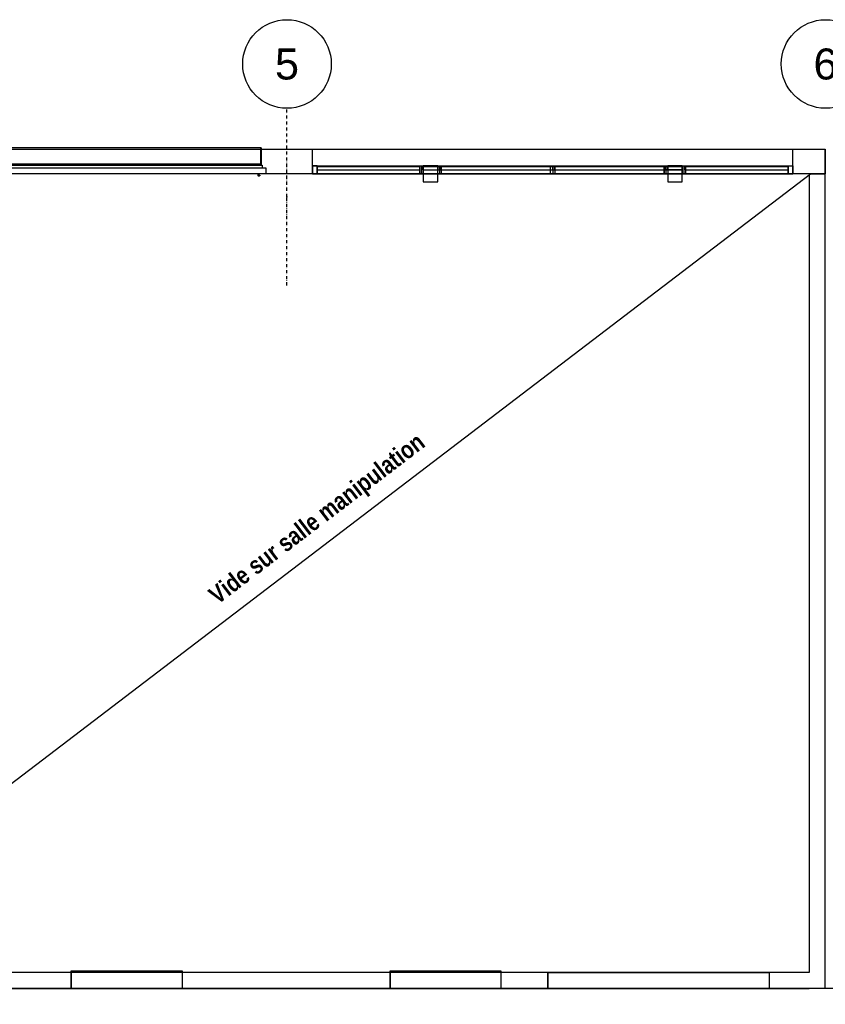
# Model space of a CAD drawing. Extents: x -24342 to 73038, y -9656 to 30949.
# Tile 113 of 170: x 2117 to 3027, y 9034 to 10146. Entities that reach past the tile are written whole.
import ezdxf
from ezdxf.enums import TextEntityAlignment as Align

# ---------------------------------------------------------------- set-up
doc = ezdxf.new("R2010")
doc.units = 0
doc.linetypes.add('21.0032_xref_r+1_02_pro$0$Points tirets', pattern=[670.277762, 352.777767, -176.388884, 0, -141.111112])
doc.linetypes.add('ACAD_ISO12W100', pattern=[21, 12, -3, 0, -3, 0, -3])
for name, color, linetype in [('0_XREF', 250, 'Continuous'), ('21.0032_xref_r+1_02_pro$0$02-01 File _ Axe.Construction', 251, 'Continuous'), ('21.0032_xref_r+1_02_pro$0$06-02 Texte 200ème 100ème.Texte', 251, 'Continuous'), ('21.0032_xref_r+1_02_pro$0$08-01 2D Dessin général.2D', 251, 'Continuous'), ('21.0032_xref_r+1_02_pro$0$A-AREA-____-OTLN.Modèle IFC', 251, 'Continuous'), ('21.0032_xref_r+1_02_pro$0$A-GLAZ-____-OTLN.Modèle IFC', 251, 'Continuous'), ('21.0032_xref_r+1_02_pro$0$A-GLAZ-CURT-OTLN.Modèle IFC', 251, 'Continuous'), ('21.0032_xref_r+1_02_pro$0$A-GLAZ-CWMG-OTLN.Modèle IFC', 251, 'Continuous'), ('21.0032_xref_r+1_02_pro$0$A-WALL-____-OTLN.Modèle IFC', 251, 'Continuous'), ('21.0032_xref_r+1_02_pro$0$Fenêtres ARCHICAD', 251, 'Continuous'), ('21.0032_xref_r+1_02_pro$0$S-COLS-____-OTLN.Modèle IFC', 251, 'Continuous')]:
    doc.layers.add(name, color=color, linetype=linetype)
doc.styles.add('21.0032_xref_r+1_02_pro$0$STYLE_GENERE_1', font='ARIALNB.TTF')
doc.styles.add('21.0032_xref_r+1_02_pro$0$STYLE_GENERE_5', font='arial.ttf')

# ---------------------------------------------------------------- blocks, each defined once
blk = doc.blocks.new('21.0032_xref_r+1_02_pro$0$Mur_8_1', base_point=(30175, -280))
at = {"layer": '21.0032_xref_r+1_02_pro$0$A-WALL-____-OTLN.Modèle IFC', "linetype": 'Continuous', "ltscale": 0.1, "flags": 128}
for points in [[(30085, -280), (30085, -9300)], [(30085, -280), (30265, -280)], [(30265, -9480), (30265, -280)], [(30265, -9480), (30085, -9480)]]:
    blk.add_lwpolyline(points, dxfattribs=at)
blk = doc.blocks.new('21.0032_xref_r+1_02_pro$0$Fenêtre (Mur) 18[1]_1')
at = {"layer": '21.0032_xref_r+1_02_pro$0$Fenêtres ARCHICAD', "linetype": 'Continuous', "ltscale": 0.1}
for p, q in [((21755, -9280), (23005, -9280)), ((21755, -9480), (21755, -9280)), ((23005, -9280), (23005, -9480)), ((23005, -9480), (21755, -9480))]:
    blk.add_line(p, q, dxfattribs=at)
blk = doc.blocks.new('21.0032_xref_r+1_02_pro$0$Fenêtre (Mur) 19[2]_1')
at = {"layer": '21.0032_xref_r+1_02_pro$0$Fenêtres ARCHICAD', "linetype": 'Continuous', "ltscale": 0.1}
for p, q in [((25355, -9280), (26605, -9280)), ((25355, -9480), (25355, -9280)), ((26605, -9280), (26605, -9480)), ((26605, -9480), (25355, -9480))]:
    blk.add_line(p, q, dxfattribs=at)
blk = doc.blocks.new('21.0032_xref_r+1_02_pro$0$Fenêtre (Mur) 20[3]_1')
at = {"layer": '21.0032_xref_r+1_02_pro$0$Fenêtres ARCHICAD', "linetype": 'Continuous', "ltscale": 0.1}
for p, q in [((27135, -9300), (29635, -9300)), ((27135, -9480), (27135, -9300)), ((29635, -9300), (29635, -9480)), ((29635, -9480), (27135, -9480))]:
    blk.add_line(p, q, dxfattribs=at)
blk = doc.blocks.new('21.0032_xref_r+1_02_pro$0$Mur_9_1', base_point=(30175, -9390))
at = {"layer": '21.0032_xref_r+1_02_pro$0$A-WALL-____-OTLN.Modèle IFC', "linetype": 'Continuous', "ltscale": 0.1}
for p, q in [((21755, -9300), (21755, -9480)), ((23005, -9300), (21755, -9300)), ((23005, -9300), (23005, -9480)), ((25355, -9300), (25355, -9480)), ((26605, -9300), (25355, -9300)), ((26605, -9300), (26605, -9480)), ((27135, -9300), (27135, -9480)), ((29635, -9300), (27135, -9300)), ((29635, -9300), (29635, -9480)), ((21755, -9480), (23005, -9480)), ((25355, -9480), (26605, -9480)), ((27135, -9480), (29635, -9480))]:
    blk.add_line(p, q, dxfattribs=at)
at = {"layer": '21.0032_xref_r+1_02_pro$0$A-WALL-____-OTLN.Modèle IFC', "linetype": 'Continuous', "ltscale": 0.1, "flags": 128}
for points in [[(21755, -9300), (21030, -9300)], [(25355, -9300), (23005, -9300)], [(27135, -9300), (26605, -9300)], [(30085, -9300), (29635, -9300)], [(21030, -9480), (21755, -9480)], [(23005, -9480), (25355, -9480)], [(26605, -9480), (27135, -9480)], [(29635, -9480), (30085, -9480)]]:
    blk.add_lwpolyline(points, dxfattribs=at)
at = {"layer": '21.0032_xref_r+1_02_pro$0$Fenêtres ARCHICAD', "linetype": 'Continuous', "ltscale": 0.1}
for name in ['21.0032_xref_r+1_02_pro$0$Fenêtre (Mur) 18[1]_1', '21.0032_xref_r+1_02_pro$0$Fenêtre (Mur) 19[2]_1', '21.0032_xref_r+1_02_pro$0$Fenêtre (Mur) 20[3]_1']:
    blk.add_blockref(name, (0, 0), dxfattribs=at)
blk = doc.blocks.new('21.0032_xref_r+1_02_pro$0$Poteau_4_1', base_point=(25810, -280))
at = {"layer": '21.0032_xref_r+1_02_pro$0$S-COLS-____-OTLN.Modèle IFC', "linetype": 'Continuous', "ltscale": 0.1, "flags": 128}
blk.add_lwpolyline([(25728, -190), (25728, -370), (25892, -370), (25892, -190)], close=True, dxfattribs=at)
blk = doc.blocks.new('21.0032_xref_r+1_02_pro$0$Poteau_5_1', base_point=(28570, -280))
at = {"layer": '21.0032_xref_r+1_02_pro$0$S-COLS-____-OTLN.Modèle IFC', "linetype": 'Continuous', "ltscale": 0.1, "flags": 128}
blk.add_lwpolyline([(28488, -190), (28488, -370), (28651, -370), (28651, -190)], close=True, dxfattribs=at)
blk = doc.blocks.new('21.0032_xref_r+1_02_pro$0$IFC Extruded[90]_1', base_point=(25110, -190))
at = {"layer": '21.0032_xref_r+1_02_pro$0$A-GLAZ-CURT-OTLN.Modèle IFC', "linetype": 'Continuous', "ltscale": 0.1}
for p, q in [((24530, -195), (25690, -195)), ((24530, -235), (24530, -195)), ((25690, -235), (25690, -195)), ((24530, -235), (25690, -235))]:
    blk.add_line(p, q, dxfattribs=at)
blk = doc.blocks.new('21.0032_xref_r+1_02_pro$0$IFC Extruded[91]_1', base_point=(25810, -190))
at = {"layer": '21.0032_xref_r+1_02_pro$0$A-GLAZ-CURT-OTLN.Modèle IFC', "linetype": 'Continuous', "ltscale": 0.1}
for p, q in [((25728, -195), (25892, -195)), ((25728, -235), (25728, -195)), ((25892, -235), (25892, -195)), ((25728, -235), (25892, -235))]:
    blk.add_line(p, q, dxfattribs=at)
blk = doc.blocks.new('21.0032_xref_r+1_02_pro$0$IFC Extruded[92]_1', base_point=(28570, -190))
at = {"layer": '21.0032_xref_r+1_02_pro$0$A-GLAZ-CURT-OTLN.Modèle IFC', "linetype": 'Continuous', "ltscale": 0.1}
for p, q in [((28488, -195), (28652, -195)), ((28488, -235), (28488, -195)), ((28652, -235), (28652, -195)), ((28488, -235), (28652, -235))]:
    blk.add_line(p, q, dxfattribs=at)
blk = doc.blocks.new('21.0032_xref_r+1_02_pro$0$IFC Extruded[93]_1', base_point=(29270, -190))
at = {"layer": '21.0032_xref_r+1_02_pro$0$A-GLAZ-CURT-OTLN.Modèle IFC', "linetype": 'Continuous', "ltscale": 0.1}
for p, q in [((28690, -195), (29850, -195)), ((28690, -235), (28690, -195)), ((29850, -235), (29850, -195)), ((28690, -235), (29850, -235))]:
    blk.add_line(p, q, dxfattribs=at)
blk = doc.blocks.new('21.0032_xref_r+1_02_pro$0$IFC Extruded[94]_1', base_point=(26547, -190))
at = {"layer": '21.0032_xref_r+1_02_pro$0$A-GLAZ-CURT-OTLN.Modèle IFC', "linetype": 'Continuous', "ltscale": 0.1}
for p, q in [((25930, -195), (27165, -195)), ((25930, -235), (25930, -195)), ((27165, -235), (27165, -195)), ((25930, -235), (27165, -235))]:
    blk.add_line(p, q, dxfattribs=at)
blk = doc.blocks.new('21.0032_xref_r+1_02_pro$0$IFC Extruded[95]_1', base_point=(27832, -190))
at = {"layer": '21.0032_xref_r+1_02_pro$0$A-GLAZ-CURT-OTLN.Modèle IFC', "linetype": 'Continuous', "ltscale": 0.1}
for p, q in [((27215, -195), (28450, -195)), ((27215, -235), (27215, -195)), ((28450, -235), (28450, -195)), ((27215, -235), (28450, -235))]:
    blk.add_line(p, q, dxfattribs=at)
blk = doc.blocks.new('21.0032_xref_r+1_02_pro$0$IFC Extruded[96]_1', base_point=(25110, -190))
at = {"layer": '21.0032_xref_r+1_02_pro$0$A-GLAZ-CURT-OTLN.Modèle IFC', "linetype": 'Continuous', "ltscale": 0.1}
for p, q in [((24530, -195), (25690, -195)), ((24530, -235), (24530, -195)), ((25690, -235), (25690, -195)), ((24530, -235), (25690, -235))]:
    blk.add_line(p, q, dxfattribs=at)
blk = doc.blocks.new('21.0032_xref_r+1_02_pro$0$IFC Extruded[97]_1', base_point=(26459, -190))
at = {"layer": '21.0032_xref_r+1_02_pro$0$A-GLAZ-CURT-OTLN.Modèle IFC', "linetype": 'Continuous', "ltscale": 0.1}
for p, q in [((25728, -195), (25911, -195)), ((25728, -235), (25728, -195)), ((25911, -195), (27190, -195)), ((25911, -235), (25911, -195)), ((27190, -235), (27190, -195)), ((25728, -235), (25911, -235)), ((25911, -235), (27190, -235))]:
    blk.add_line(p, q, dxfattribs=at)
blk = doc.blocks.new('21.0032_xref_r+1_02_pro$0$IFC Extruded[98]_1', base_point=(28560, -190))
at = {"layer": '21.0032_xref_r+1_02_pro$0$A-GLAZ-CURT-OTLN.Modèle IFC', "linetype": 'Continuous', "ltscale": 0.1}
for p, q in [((28652, -195), (28469, -195)), ((28469, -195), (28469, -235)), ((28652, -195), (28652, -235)), ((28652, -235), (28469, -235))]:
    blk.add_line(p, q, dxfattribs=at)
blk = doc.blocks.new('21.0032_xref_r+1_02_pro$0$IFC Extruded[99]_1', base_point=(29270, -190))
at = {"layer": '21.0032_xref_r+1_02_pro$0$A-GLAZ-CURT-OTLN.Modèle IFC', "linetype": 'Continuous', "ltscale": 0.1}
for p, q in [((28690, -195), (29850, -195)), ((28690, -235), (28690, -195)), ((29850, -235), (29850, -195)), ((28690, -235), (29850, -235))]:
    blk.add_line(p, q, dxfattribs=at)
blk = doc.blocks.new('21.0032_xref_r+1_02_pro$0$IFC Extruded[100]_1', base_point=(27829, -190))
at = {"layer": '21.0032_xref_r+1_02_pro$0$A-GLAZ-CURT-OTLN.Modèle IFC', "linetype": 'Continuous', "ltscale": 0.1}
for p, q in [((28469, -195), (27190, -195)), ((27190, -195), (27190, -235)), ((28469, -235), (28469, -195)), ((27190, -235), (28469, -235))]:
    blk.add_line(p, q, dxfattribs=at)
blk = doc.blocks.new('21.0032_xref_r+1_02_pro$0$IFC Extruded[101]_1', base_point=(27190, -190))
at = {"layer": '21.0032_xref_r+1_02_pro$0$A-GLAZ-CURT-OTLN.Modèle IFC', "linetype": 'Continuous', "ltscale": 0.1}
for p, q in [((25728, -195), (28652, -195)), ((25728, -235), (25728, -195)), ((28652, -235), (28652, -195)), ((25728, -235), (28652, -235))]:
    blk.add_line(p, q, dxfattribs=at)
blk = doc.blocks.new('21.0032_xref_r+1_02_pro$0$IFC Extruded[102]_1', base_point=(24480, -190))
at = {"layer": '21.0032_xref_r+1_02_pro$0$A-GLAZ-CWMG-OTLN.Modèle IFC', "linetype": 'Continuous', "ltscale": 0.1}
for p, q in [((24530, -190), (24480, -190)), ((24480, -190), (24480, -280)), ((24530, -280), (24530, -190)), ((24480, -280), (24530, -280))]:
    blk.add_line(p, q, dxfattribs=at)
blk = doc.blocks.new('21.0032_xref_r+1_02_pro$0$IFC Extruded[103]_1', base_point=(28671, -190))
at = {"layer": '21.0032_xref_r+1_02_pro$0$A-GLAZ-CWMG-OTLN.Modèle IFC', "linetype": 'Continuous', "ltscale": 0.1}
for p, q in [((28469, -190), (28469, -280)), ((28469, -190), (28671, -190)), ((28671, -190), (28671, -280)), ((28469, -280), (28671, -280))]:
    blk.add_line(p, q, dxfattribs=at)
blk = doc.blocks.new('21.0032_xref_r+1_02_pro$0$IFC Extruded[104]_1', base_point=(25709, -190))
at = {"layer": '21.0032_xref_r+1_02_pro$0$A-GLAZ-CWMG-OTLN.Modèle IFC', "linetype": 'Continuous', "ltscale": 0.1}
for p, q in [((24480, -190), (24480, -280)), ((24480, -190), (25709, -190)), ((25709, -190), (25709, -280)), ((24480, -280), (25709, -280))]:
    blk.add_line(p, q, dxfattribs=at)
blk = doc.blocks.new('21.0032_xref_r+1_02_pro$0$IFC Extruded[105]_1', base_point=(29900, -190))
at = {"layer": '21.0032_xref_r+1_02_pro$0$A-GLAZ-CWMG-OTLN.Modèle IFC', "linetype": 'Continuous', "ltscale": 0.1}
for p, q in [((28671, -190), (28671, -280)), ((28671, -190), (29900, -190)), ((29900, -190), (29900, -280)), ((28671, -280), (29900, -280))]:
    blk.add_line(p, q, dxfattribs=at)
blk = doc.blocks.new('21.0032_xref_r+1_02_pro$0$IFC Extruded[106]_1', base_point=(28671, -190))
at = {"layer": '21.0032_xref_r+1_02_pro$0$A-GLAZ-CWMG-OTLN.Modèle IFC', "linetype": 'Continuous', "ltscale": 0.1}
for p, q in [((28652, -280), (28652, -190)), ((28652, -190), (28690, -190)), ((28690, -190), (28690, -280)), ((28690, -280), (28652, -280))]:
    blk.add_line(p, q, dxfattribs=at)
blk = doc.blocks.new('21.0032_xref_r+1_02_pro$0$IFC Extruded[107]_1', base_point=(25709, -190))
at = {"layer": '21.0032_xref_r+1_02_pro$0$A-GLAZ-CWMG-OTLN.Modèle IFC', "linetype": 'Continuous', "ltscale": 0.1}
for p, q in [((25690, -280), (25690, -190)), ((25690, -190), (25728, -190)), ((25728, -190), (25728, -280)), ((25728, -280), (25690, -280))]:
    blk.add_line(p, q, dxfattribs=at)
blk = doc.blocks.new('21.0032_xref_r+1_02_pro$0$IFC Extruded[108]_1', base_point=(29900, -190))
at = {"layer": '21.0032_xref_r+1_02_pro$0$A-GLAZ-CWMG-OTLN.Modèle IFC', "linetype": 'Continuous', "ltscale": 0.1}
for p, q in [((29850, -280), (29850, -190)), ((29850, -190), (29900, -190)), ((29900, -190), (29900, -280)), ((29900, -280), (29850, -280))]:
    blk.add_line(p, q, dxfattribs=at)
blk = doc.blocks.new('21.0032_xref_r+1_02_pro$0$IFC Extruded[109]_1', base_point=(24480, -190))
at = {"layer": '21.0032_xref_r+1_02_pro$0$A-GLAZ-CWMG-OTLN.Modèle IFC', "linetype": 'Continuous', "ltscale": 0.1}
for p, q in [((24530, -190), (24480, -190)), ((24480, -190), (24480, -280)), ((24530, -280), (24530, -190)), ((24480, -280), (24530, -280))]:
    blk.add_line(p, q, dxfattribs=at)
blk = doc.blocks.new('21.0032_xref_r+1_02_pro$0$IFC Extruded[110]_1', base_point=(25911, -190))
at = {"layer": '21.0032_xref_r+1_02_pro$0$A-GLAZ-CWMG-OTLN.Modèle IFC', "linetype": 'Continuous', "ltscale": 0.1}
for p, q in [((25728, -190), (25728, -280)), ((25728, -190), (25911, -190)), ((25911, -190), (25911, -280)), ((25728, -280), (25911, -280))]:
    blk.add_line(p, q, dxfattribs=at)
blk = doc.blocks.new('21.0032_xref_r+1_02_pro$0$IFC Extruded[111]_1', base_point=(28671, -190))
at = {"layer": '21.0032_xref_r+1_02_pro$0$A-GLAZ-CWMG-OTLN.Modèle IFC', "linetype": 'Continuous', "ltscale": 0.1}
for p, q in [((28652, -280), (28652, -190)), ((28652, -190), (28690, -190)), ((28690, -190), (28690, -280)), ((28690, -280), (28652, -280))]:
    blk.add_line(p, q, dxfattribs=at)
blk = doc.blocks.new('21.0032_xref_r+1_02_pro$0$IFC Extruded[112]_1', base_point=(25709, -190))
at = {"layer": '21.0032_xref_r+1_02_pro$0$A-GLAZ-CWMG-OTLN.Modèle IFC', "linetype": 'Continuous', "ltscale": 0.1}
for p, q in [((25690, -280), (25690, -190)), ((25690, -190), (25728, -190)), ((25728, -190), (25728, -280)), ((25728, -280), (25690, -280))]:
    blk.add_line(p, q, dxfattribs=at)
blk = doc.blocks.new('21.0032_xref_r+1_02_pro$0$IFC Extruded[113]_1', base_point=(29900, -190))
at = {"layer": '21.0032_xref_r+1_02_pro$0$A-GLAZ-CWMG-OTLN.Modèle IFC', "linetype": 'Continuous', "ltscale": 0.1}
for p, q in [((29850, -280), (29850, -190)), ((29850, -190), (29900, -190)), ((29900, -190), (29900, -280)), ((29900, -280), (29850, -280))]:
    blk.add_line(p, q, dxfattribs=at)
blk = doc.blocks.new('21.0032_xref_r+1_02_pro$0$IFC Extruded[114]_1', base_point=(28469, -190))
at = {"layer": '21.0032_xref_r+1_02_pro$0$A-GLAZ-CWMG-OTLN.Modèle IFC', "linetype": 'Continuous', "ltscale": 0.1}
for p, q in [((27190, -190), (27190, -280)), ((27190, -190), (28469, -190)), ((28469, -190), (28469, -280)), ((27190, -280), (28469, -280))]:
    blk.add_line(p, q, dxfattribs=at)
blk = doc.blocks.new('21.0032_xref_r+1_02_pro$0$IFC Extruded[115]_1', base_point=(28652, -190))
at = {"layer": '21.0032_xref_r+1_02_pro$0$A-GLAZ-CWMG-OTLN.Modèle IFC', "linetype": 'Continuous', "ltscale": 0.1}
for p, q in [((28469, -190), (28469, -280)), ((28469, -190), (28652, -190)), ((28652, -190), (28652, -280)), ((28469, -280), (28652, -280))]:
    blk.add_line(p, q, dxfattribs=at)
blk = doc.blocks.new('21.0032_xref_r+1_02_pro$0$IFC Extruded[116]_1', base_point=(27190, -190))
at = {"layer": '21.0032_xref_r+1_02_pro$0$A-GLAZ-CWMG-OTLN.Modèle IFC', "linetype": 'Continuous', "ltscale": 0.1}
for p, q in [((25911, -190), (25911, -280)), ((25911, -190), (27190, -190)), ((27190, -190), (27190, -280)), ((25911, -280), (27190, -280))]:
    blk.add_line(p, q, dxfattribs=at)
blk = doc.blocks.new('21.0032_xref_r+1_02_pro$0$IFC Extruded[117]_1', base_point=(25911, -190))
at = {"layer": '21.0032_xref_r+1_02_pro$0$A-GLAZ-CWMG-OTLN.Modèle IFC', "linetype": 'Continuous', "ltscale": 0.1}
for p, q in [((25709, -190), (25709, -280)), ((25709, -190), (25911, -190)), ((25911, -190), (25911, -280)), ((25709, -280), (25911, -280))]:
    blk.add_line(p, q, dxfattribs=at)
blk = doc.blocks.new('21.0032_xref_r+1_02_pro$0$IFC Extruded[118]_1', base_point=(24480, -190))
at = {"layer": '21.0032_xref_r+1_02_pro$0$A-GLAZ-CWMG-OTLN.Modèle IFC', "linetype": 'Continuous', "ltscale": 0.1}
for p, q in [((24530, -190), (24480, -190)), ((24480, -190), (24480, -280)), ((24530, -280), (24530, -190)), ((24480, -280), (24530, -280))]:
    blk.add_line(p, q, dxfattribs=at)
blk = doc.blocks.new('21.0032_xref_r+1_02_pro$0$IFC Extruded[119]_1', base_point=(28671, -190))
at = {"layer": '21.0032_xref_r+1_02_pro$0$A-GLAZ-CWMG-OTLN.Modèle IFC', "linetype": 'Continuous', "ltscale": 0.1}
for p, q in [((28652, -280), (28652, -190)), ((28652, -190), (28690, -190)), ((28690, -190), (28690, -280)), ((28690, -280), (28652, -280))]:
    blk.add_line(p, q, dxfattribs=at)
blk = doc.blocks.new('21.0032_xref_r+1_02_pro$0$IFC Extruded[120]_1', base_point=(25709, -190))
at = {"layer": '21.0032_xref_r+1_02_pro$0$A-GLAZ-CWMG-OTLN.Modèle IFC', "linetype": 'Continuous', "ltscale": 0.1}
for p, q in [((25690, -280), (25690, -190)), ((25690, -190), (25728, -190)), ((25728, -190), (25728, -280)), ((25728, -280), (25690, -280))]:
    blk.add_line(p, q, dxfattribs=at)
blk = doc.blocks.new('21.0032_xref_r+1_02_pro$0$IFC Extruded[121]_1', base_point=(29900, -190))
at = {"layer": '21.0032_xref_r+1_02_pro$0$A-GLAZ-CWMG-OTLN.Modèle IFC', "linetype": 'Continuous', "ltscale": 0.1}
for p, q in [((29850, -280), (29850, -190)), ((29850, -190), (29900, -190)), ((29900, -190), (29900, -280)), ((29900, -280), (29850, -280))]:
    blk.add_line(p, q, dxfattribs=at)
blk = doc.blocks.new('21.0032_xref_r+1_02_pro$0$IFC Extruded[122]_1', base_point=(28469, -190))
at = {"layer": '21.0032_xref_r+1_02_pro$0$A-GLAZ-CWMG-OTLN.Modèle IFC', "linetype": 'Continuous', "ltscale": 0.1}
for p, q in [((28450, -280), (28450, -190)), ((28450, -190), (28488, -190)), ((28488, -190), (28488, -280)), ((28488, -280), (28450, -280))]:
    blk.add_line(p, q, dxfattribs=at)
blk = doc.blocks.new('21.0032_xref_r+1_02_pro$0$IFC Extruded[123]_1', base_point=(25911, -190))
at = {"layer": '21.0032_xref_r+1_02_pro$0$A-GLAZ-CWMG-OTLN.Modèle IFC', "linetype": 'Continuous', "ltscale": 0.1}
for p, q in [((25892, -280), (25892, -190)), ((25892, -190), (25930, -190)), ((25930, -190), (25930, -280)), ((25930, -280), (25892, -280))]:
    blk.add_line(p, q, dxfattribs=at)
blk = doc.blocks.new('21.0032_xref_r+1_02_pro$0$IFC Extruded[124]_1', base_point=(27190, -190))
at = {"layer": '21.0032_xref_r+1_02_pro$0$A-GLAZ-CWMG-OTLN.Modèle IFC', "linetype": 'Continuous', "ltscale": 0.1}
for p, q in [((25930, -190), (25930, -280)), ((25930, -190), (27190, -190)), ((27190, -190), (27190, -280)), ((25930, -280), (27190, -280))]:
    blk.add_line(p, q, dxfattribs=at)
blk = doc.blocks.new('21.0032_xref_r+1_02_pro$0$IFC Extruded[125]_1', base_point=(27190, -190))
at = {"layer": '21.0032_xref_r+1_02_pro$0$A-GLAZ-CWMG-OTLN.Modèle IFC', "linetype": 'Continuous', "ltscale": 0.1}
for p, q in [((25911, -190), (25911, -280)), ((25911, -190), (27190, -190)), ((27190, -190), (27190, -280)), ((25911, -280), (27190, -280))]:
    blk.add_line(p, q, dxfattribs=at)
blk = doc.blocks.new('21.0032_xref_r+1_02_pro$0$IFC Extruded[126]_1', base_point=(28469, -190))
at = {"layer": '21.0032_xref_r+1_02_pro$0$A-GLAZ-CWMG-OTLN.Modèle IFC', "linetype": 'Continuous', "ltscale": 0.1}
for p, q in [((27190, -190), (27190, -280)), ((27190, -190), (28469, -190)), ((28469, -190), (28469, -280)), ((27190, -280), (28469, -280))]:
    blk.add_line(p, q, dxfattribs=at)
blk = doc.blocks.new('21.0032_xref_r+1_02_pro$0$IFC Extruded[127]_1', base_point=(28450, -190))
at = {"layer": '21.0032_xref_r+1_02_pro$0$A-GLAZ-CWMG-OTLN.Modèle IFC', "linetype": 'Continuous', "ltscale": 0.1}
for p, q in [((27190, -190), (27190, -280)), ((27190, -190), (28450, -190)), ((28450, -190), (28450, -280)), ((27190, -280), (28450, -280))]:
    blk.add_line(p, q, dxfattribs=at)
blk = doc.blocks.new('21.0032_xref_r+1_02_pro$0$IFC Extruded[128]_1', base_point=(27190, -190))
at = {"layer": '21.0032_xref_r+1_02_pro$0$A-GLAZ-CWMG-OTLN.Modèle IFC', "linetype": 'Continuous', "ltscale": 0.1}
for p, q in [((27165, -280), (27165, -190)), ((27165, -190), (27215, -190)), ((27215, -190), (27215, -280)), ((27215, -280), (27165, -280))]:
    blk.add_line(p, q, dxfattribs=at)
blk = doc.blocks.new('21.0032_xref_r+1_02_pro$0$IFC Extruded[129]_1', base_point=(28671, -190))
at = {"layer": '21.0032_xref_r+1_02_pro$0$A-GLAZ-CWMG-OTLN.Modèle IFC', "linetype": 'Continuous', "ltscale": 0.1}
for p, q in [((28652, -280), (28652, -190)), ((28652, -190), (28690, -190)), ((28690, -190), (28690, -280)), ((28690, -280), (28652, -280))]:
    blk.add_line(p, q, dxfattribs=at)
blk = doc.blocks.new('21.0032_xref_r+1_02_pro$0$IFC Extruded[130]_1', base_point=(25709, -190))
at = {"layer": '21.0032_xref_r+1_02_pro$0$A-GLAZ-CWMG-OTLN.Modèle IFC', "linetype": 'Continuous', "ltscale": 0.1}
for p, q in [((25690, -280), (25690, -190)), ((25690, -190), (25728, -190)), ((25728, -190), (25728, -280)), ((25728, -280), (25690, -280))]:
    blk.add_line(p, q, dxfattribs=at)
blk = doc.blocks.new('21.0032_xref_r+1_02_pro$0$IFC Extruded[131]_1', base_point=(29900, -190))
at = {"layer": '21.0032_xref_r+1_02_pro$0$A-GLAZ-CWMG-OTLN.Modèle IFC', "linetype": 'Continuous', "ltscale": 0.1}
for p, q in [((29850, -280), (29850, -190)), ((29850, -190), (29900, -190)), ((29900, -190), (29900, -280)), ((29900, -280), (29850, -280))]:
    blk.add_line(p, q, dxfattribs=at)
blk = doc.blocks.new('21.0032_xref_r+1_02_pro$0$IFC Extruded[132]_1', base_point=(24480, -190))
at = {"layer": '21.0032_xref_r+1_02_pro$0$A-GLAZ-CWMG-OTLN.Modèle IFC', "linetype": 'Continuous', "ltscale": 0.1}
for p, q in [((24530, -190), (24480, -190)), ((24480, -190), (24480, -280)), ((24530, -280), (24530, -190)), ((24480, -280), (24530, -280))]:
    blk.add_line(p, q, dxfattribs=at)
blk = doc.blocks.new('21.0032_xref_r+1_02_pro$0$IFC Extruded[133]_1', base_point=(28469, -190))
at = {"layer": '21.0032_xref_r+1_02_pro$0$A-GLAZ-CWMG-OTLN.Modèle IFC', "linetype": 'Continuous', "ltscale": 0.1}
for p, q in [((28450, -280), (28450, -190)), ((28450, -190), (28488, -190)), ((28488, -190), (28488, -280)), ((28488, -280), (28450, -280))]:
    blk.add_line(p, q, dxfattribs=at)
blk = doc.blocks.new('21.0032_xref_r+1_02_pro$0$IFC Extruded[134]_1', base_point=(25911, -190))
at = {"layer": '21.0032_xref_r+1_02_pro$0$A-GLAZ-CWMG-OTLN.Modèle IFC', "linetype": 'Continuous', "ltscale": 0.1}
for p, q in [((25892, -280), (25892, -190)), ((25892, -190), (25930, -190)), ((25930, -190), (25930, -280)), ((25930, -280), (25892, -280))]:
    blk.add_line(p, q, dxfattribs=at)
blk = doc.blocks.new('21.0032_xref_r+1_02_pro$0$IFC Extruded[135]_1', base_point=(27190, -190))
at = {"layer": '21.0032_xref_r+1_02_pro$0$A-GLAZ-CWMG-OTLN.Modèle IFC', "linetype": 'Continuous', "ltscale": 0.1}
for p, q in [((27165, -280), (27165, -190)), ((27165, -190), (27215, -190)), ((27215, -190), (27215, -280)), ((27215, -280), (27165, -280))]:
    blk.add_line(p, q, dxfattribs=at)
blk = doc.blocks.new('21.0032_xref_r+1_02_pro$0$IFC Extruded[136]_1', base_point=(29850, -190))
at = {"layer": '21.0032_xref_r+1_02_pro$0$A-GLAZ-CWMG-OTLN.Modèle IFC', "linetype": 'Continuous', "ltscale": 0.1}
for p, q in [((28690, -190), (28690, -280)), ((28690, -190), (29850, -190)), ((29850, -190), (29850, -280)), ((28690, -280), (29850, -280))]:
    blk.add_line(p, q, dxfattribs=at)
blk = doc.blocks.new('21.0032_xref_r+1_02_pro$0$IFC Extruded[137]_1', base_point=(25690, -190))
at = {"layer": '21.0032_xref_r+1_02_pro$0$A-GLAZ-CWMG-OTLN.Modèle IFC', "linetype": 'Continuous', "ltscale": 0.1}
for p, q in [((24530, -190), (24530, -280)), ((24530, -190), (25690, -190)), ((25690, -190), (25690, -280)), ((24530, -280), (25690, -280))]:
    blk.add_line(p, q, dxfattribs=at)
blk = doc.blocks.new('21.0032_xref_r+1_02_pro$0$Mur 12[185]_1', base_point=(0, -140))
at = {"layer": '21.0032_xref_r+1_02_pro$0$A-WALL-____-OTLN.Modèle IFC', "linetype": 'Continuous', "ltscale": 0.1}
for p, q in [((13990, 0), (30265, 0)), ((30265, 0), (30265, -280)), ((30085, -280), (18280, -280)), ((30265, -280), (30085, -280))]:
    blk.add_line(p, q, dxfattribs=at)
blk = doc.blocks.new('21.0032_xref_r+1_02_pro$0$Elément Modèle 8[696]_1', base_point=(18430, 360))
at = {"layer": '21.0032_xref_r+1_02_pro$0$A-GLAZ-____-OTLN.Modèle IFC', "linetype": 'Continuous', "ltscale": 0.1}
for p, q in [((18480, 14), (18480, 15)), ((18485, 15), (18480, 15)), ((18480, 11), (18480, 14)), ((18485, 14), (18480, 14)), ((18480, -170), (18480, 11)), ((18485, 15), (18485, 14)), ((23895, 15), (18485, 15)), ((18485, 14), (18485, 11)), ((18485, 11), (18485, -170)), ((23895, 14), (23895, 15)), ((23900, 15), (23895, 15)), ((23895, 11), (23895, 14)), ((23900, 14), (23895, 14)), ((23895, -170), (23895, 11)), ((23900, 15), (23900, 14)), ((23900, 14), (23900, 11)), ((23900, 11), (23900, -170)), ((18430, -280), (18430, -210)), ((18430, -210), (23950, -210)), ((18470, -210), (18470, -180)), ((18470, -180), (23910, -180)), ((18480, -180), (18480, -170)), ((23900, -170), (18480, -170)), ((23900, -170), (23900, -180)), ((23910, -180), (23910, -210)), ((23950, -210), (23950, -280)), ((23950, -280), (18430, -280)), ((23860, -280), (23860, -298)), ((23860, -298), (23863, -300)), ((23863, -300), (23879, -300)), ((23870, -295), (23870, -280)), ((23879, -295), (23870, -295)), ((23879, -295), (23883, -295)), ((23883, -300), (23879, -300)), ((23883, -295), (23885, -295)), ((23883, -300), (23883, -295)), ((23885, -300), (23883, -300)), ((23885, -295), (23885, -300))]:
    blk.add_line(p, q, dxfattribs=at)
blk = doc.blocks.new('21.0032_xref_r+1_02_pro$0$Mur 19[727]_1', base_point=(30265, -140))
at = {"layer": '21.0032_xref_r+1_02_pro$0$A-WALL-____-OTLN.Modèle IFC', "linetype": 'Continuous', "ltscale": 0.1}
for p, q in [((0, 0), (30265, 0)), ((30265, -280), (30265, 0)), ((30265, -280), (0, -280))]:
    blk.add_line(p, q, dxfattribs=at)
blk = doc.blocks.new('21.0032_xref_r+1_02_pro$0$Marque grille standard[786]_1', base_point=(24190, -31547))
at = {"layer": '21.0032_xref_r+1_02_pro$0$02-01 File _ Axe.Construction', "linetype": '21.0032_xref_r+1_02_pro$0$Points tirets', "ltscale": 0.1}
for p, q in [((24190, -538), (24190, 462)), ((24190, -1538), (24190, -538))]:
    blk.add_line(p, q, dxfattribs=at)
at = {"layer": '21.0032_xref_r+1_02_pro$0$02-01 File _ Axe.Construction', "linetype": 'Continuous', "ltscale": 0.1}
blk.add_circle((24190, 962), 500, dxfattribs=at)
at = {"layer": '21.0032_xref_r+1_02_pro$0$02-01 File _ Axe.Construction', "linetype": '21.0032_xref_r+1_02_pro$0$Points tirets', "ltscale": 0.1}
blk.add_point((24190, -538), dxfattribs=at)
blk.add_point((24190, -538), dxfattribs=at)
at = {"layer": '21.0032_xref_r+1_02_pro$0$02-01 File _ Axe.Construction', "ltscale": 0.1, "style": '21.0032_xref_r+1_02_pro$0$STYLE_GENERE_5'}
for tag, p in [('AC_MarkerText_1_1', (24190, 1137)), ('AC_MarkerText_1_0', (24190, -31872))]:
    blk.add_attdef(tag, text='', height=350, rotation=360, dxfattribs=at).set_placement(p, align=Align.TOP_CENTER)
blk = doc.blocks.new('21.0032_xref_r+1_02_pro$0$Marque grille standard[787]_1', base_point=(30270, -31547))
at = {"layer": '21.0032_xref_r+1_02_pro$0$02-01 File _ Axe.Construction', "linetype": 'Continuous', "ltscale": 0.1}
blk.add_circle((30270, 962), 500, dxfattribs=at)
at = {"layer": '21.0032_xref_r+1_02_pro$0$02-01 File _ Axe.Construction', "ltscale": 0.1, "style": '21.0032_xref_r+1_02_pro$0$STYLE_GENERE_5'}
for tag, p in [('AC_MarkerText_1_1', (30270, 1137)), ('AC_MarkerText_1_0', (30270, -31872))]:
    blk.add_attdef(tag, text='', height=350, rotation=360, dxfattribs=at).set_placement(p, align=Align.TOP_CENTER)
blk = doc.blocks.new('21.0032_xref_r+1_02_pro')
at = {"layer": '21.0032_xref_r+1_02_pro$0$08-01 2D Dessin général.2D', "linetype": 'Continuous', "ltscale": 0.1}
for p, q in [((2448, -28), (2448, 0.3)), ((2990, -28), (2990, 0)), ((1828, -930), (3010, -28))]:
    blk.add_line(p, q, dxfattribs=at)
at = {"layer": '21.0032_xref_r+1_02_pro$0$A-AREA-____-OTLN.Modèle IFC', "linetype": 'Continuous', "ltscale": 0.1, "flags": 128}
blk.add_lwpolyline([(3037.5, -948), (3017.5, -948), (1819, -948), (1576, -948), (1576, -1061.8), (1576, -1070), (1859, -1070), (1859, -1098), (1989, -1098), (2119, -1098), (2119, -1070), (2454, -1070), (2816.5, -1070), (2816.5, -1098), (3019, -1098), (3028.5, -1098), (3036, -1098), (3173.5, -1098), (3173.5, -1070), (3431, -1070), (3431, -948)], close=True, dxfattribs=at)
at = {"layer": '21.0032_xref_r+1_02_pro$0$02-01 File _ Axe.Construction', "linetype": 'Continuous', "ltscale": 0.1}
ref = blk.add_blockref('21.0032_xref_r+1_02_pro$0$Marque grille standard[786]_1', (2419, -3154.7), dxfattribs=dict(at, xscale=0.1, yscale=0.1, zscale=0.1))
ref.add_attrib('AC_MarkerText_1_1', '5', dxfattribs={"height": 35, "style": '21.0032_xref_r+1_02_pro$0$STYLE_GENERE_5'}).set_placement((2419, 113.7), align=Align.TOP_CENTER)
ref = blk.add_blockref('21.0032_xref_r+1_02_pro$0$Marque grille standard[787]_1', (3027, -3154.7), dxfattribs=dict(at, xscale=0.1, yscale=0.1, zscale=0.1))
ref.add_attrib('AC_MarkerText_1_1', '6', dxfattribs={"height": 35, "style": '21.0032_xref_r+1_02_pro$0$STYLE_GENERE_5'}).set_placement((3027, 113.7), align=Align.TOP_CENTER)
at = {"layer": '21.0032_xref_r+1_02_pro$0$A-GLAZ-____-OTLN.Modèle IFC', "linetype": 'Continuous', "ltscale": 0.1, "xscale": 0.1, "yscale": 0.1, "zscale": 0.1}
blk.add_blockref('21.0032_xref_r+1_02_pro$0$Elément Modèle 8[696]_1', (1843, 36), dxfattribs=at)
at = {"layer": '21.0032_xref_r+1_02_pro$0$A-GLAZ-CURT-OTLN.Modèle IFC', "linetype": 'Continuous', "ltscale": 0.1, "xscale": 0.1, "yscale": 0.1, "zscale": 0.1}
for name, p in [('21.0032_xref_r+1_02_pro$0$IFC Extruded[90]_1', (2511, -19)), ('21.0032_xref_r+1_02_pro$0$IFC Extruded[96]_1', (2511, -19)), ('21.0032_xref_r+1_02_pro$0$IFC Extruded[91]_1', (2581, -19)), ('21.0032_xref_r+1_02_pro$0$IFC Extruded[97]_1', (2645.9, -19)), ('21.0032_xref_r+1_02_pro$0$IFC Extruded[101]_1', (2719, -19)), ('21.0032_xref_r+1_02_pro$0$IFC Extruded[94]_1', (2654.7, -19)), ('21.0032_xref_r+1_02_pro$0$IFC Extruded[100]_1', (2782.9, -19)), ('21.0032_xref_r+1_02_pro$0$IFC Extruded[95]_1', (2783.2, -19)), ('21.0032_xref_r+1_02_pro$0$IFC Extruded[98]_1', (2856, -19)), ('21.0032_xref_r+1_02_pro$0$IFC Extruded[92]_1', (2857, -19)), ('21.0032_xref_r+1_02_pro$0$IFC Extruded[93]_1', (2927, -19)), ('21.0032_xref_r+1_02_pro$0$IFC Extruded[99]_1', (2927, -19))]:
    blk.add_blockref(name, p, dxfattribs=at)
at = {"layer": '21.0032_xref_r+1_02_pro$0$A-GLAZ-CWMG-OTLN.Modèle IFC', "linetype": 'Continuous', "ltscale": 0.1, "xscale": 0.1, "yscale": 0.1, "zscale": 0.1}
for name, p in [('21.0032_xref_r+1_02_pro$0$IFC Extruded[102]_1', (2448, -19)), ('21.0032_xref_r+1_02_pro$0$IFC Extruded[104]_1', (2570.9, -19)), ('21.0032_xref_r+1_02_pro$0$IFC Extruded[109]_1', (2448, -19)), ('21.0032_xref_r+1_02_pro$0$IFC Extruded[118]_1', (2448, -19)), ('21.0032_xref_r+1_02_pro$0$IFC Extruded[132]_1', (2448, -19)), ('21.0032_xref_r+1_02_pro$0$IFC Extruded[137]_1', (2569, -19)), ('21.0032_xref_r+1_02_pro$0$IFC Extruded[107]_1', (2570.9, -19)), ('21.0032_xref_r+1_02_pro$0$IFC Extruded[112]_1', (2570.9, -19)), ('21.0032_xref_r+1_02_pro$0$IFC Extruded[120]_1', (2570.9, -19)), ('21.0032_xref_r+1_02_pro$0$IFC Extruded[130]_1', (2570.9, -19)), ('21.0032_xref_r+1_02_pro$0$IFC Extruded[117]_1', (2591.1, -19)), ('21.0032_xref_r+1_02_pro$0$IFC Extruded[110]_1', (2591.1, -19)), ('21.0032_xref_r+1_02_pro$0$IFC Extruded[123]_1', (2591.1, -19)), ('21.0032_xref_r+1_02_pro$0$IFC Extruded[134]_1', (2591.1, -19)), ('21.0032_xref_r+1_02_pro$0$IFC Extruded[116]_1', (2719, -19)), ('21.0032_xref_r+1_02_pro$0$IFC Extruded[125]_1', (2719, -19)), ('21.0032_xref_r+1_02_pro$0$IFC Extruded[124]_1', (2719, -19)), ('21.0032_xref_r+1_02_pro$0$IFC Extruded[128]_1', (2719, -19)), ('21.0032_xref_r+1_02_pro$0$IFC Extruded[135]_1', (2719, -19)), ('21.0032_xref_r+1_02_pro$0$IFC Extruded[114]_1', (2846.9, -19)), ('21.0032_xref_r+1_02_pro$0$IFC Extruded[126]_1', (2846.9, -19)), ('21.0032_xref_r+1_02_pro$0$IFC Extruded[127]_1', (2845, -19)), ('21.0032_xref_r+1_02_pro$0$IFC Extruded[122]_1', (2846.9, -19)), ('21.0032_xref_r+1_02_pro$0$IFC Extruded[133]_1', (2846.9, -19)), ('21.0032_xref_r+1_02_pro$0$IFC Extruded[103]_1', (2867.1, -19)), ('21.0032_xref_r+1_02_pro$0$IFC Extruded[115]_1', (2865.2, -19)), ('21.0032_xref_r+1_02_pro$0$IFC Extruded[106]_1', (2867.1, -19)), ('21.0032_xref_r+1_02_pro$0$IFC Extruded[111]_1', (2867.1, -19)), ('21.0032_xref_r+1_02_pro$0$IFC Extruded[119]_1', (2867.1, -19)), ('21.0032_xref_r+1_02_pro$0$IFC Extruded[129]_1', (2867.1, -19)), ('21.0032_xref_r+1_02_pro$0$IFC Extruded[105]_1', (2990, -19)), ('21.0032_xref_r+1_02_pro$0$IFC Extruded[136]_1', (2985, -19)), ('21.0032_xref_r+1_02_pro$0$IFC Extruded[108]_1', (2990, -19)), ('21.0032_xref_r+1_02_pro$0$IFC Extruded[113]_1', (2990, -19)), ('21.0032_xref_r+1_02_pro$0$IFC Extruded[121]_1', (2990, -19)), ('21.0032_xref_r+1_02_pro$0$IFC Extruded[131]_1', (2990, -19))]:
    blk.add_blockref(name, p, dxfattribs=at)
at = {"layer": '21.0032_xref_r+1_02_pro$0$A-WALL-____-OTLN.Modèle IFC', "linetype": 'Continuous', "ltscale": 0.1, "xscale": 0.1, "yscale": 0.1, "zscale": 0.1}
for name, p in [('21.0032_xref_r+1_02_pro$0$Mur 12[185]_1', (0, -14)), ('21.0032_xref_r+1_02_pro$0$Mur 19[727]_1', (3026.5, -14))]:
    blk.add_blockref(name, p, dxfattribs=at)
at = {"layer": '21.0032_xref_r+1_02_pro$0$A-WALL-____-OTLN.Modèle IFC', "ltscale": 0.1, "xscale": 0.1, "yscale": 0.1, "zscale": 0.1}
for name, p in [('21.0032_xref_r+1_02_pro$0$Mur_8_1', (3017.5, -28)), ('21.0032_xref_r+1_02_pro$0$Mur_9_1', (3017.5, -939))]:
    blk.add_blockref(name, p, dxfattribs=at)
at = {"layer": '21.0032_xref_r+1_02_pro$0$S-COLS-____-OTLN.Modèle IFC', "ltscale": 0.1, "xscale": 0.1, "yscale": 0.1, "zscale": 0.1}
for name, p in [('21.0032_xref_r+1_02_pro$0$Poteau_4_1', (2581, -28)), ('21.0032_xref_r+1_02_pro$0$Poteau_5_1', (2857, -28))]:
    blk.add_blockref(name, p, dxfattribs=at)
at = {"layer": '21.0032_xref_r+1_02_pro$0$06-02 Texte 200ème 100ème.Texte', "linetype": 'Continuous', "ltscale": 0.1, "insert": (2454.3, -419.3), "char_height": 20, "attachment_point": 5, "rotation": 37.3476, "style": '21.0032_xref_r+1_02_pro$0$STYLE_GENERE_1'}
blk.add_mtext('\\A1;Vide sur salle manipulation', dxfattribs=at)

msp = doc.modelspace()

# ---------------------------------------------------------------- block references
at = {"layer": '0_XREF', "linetype": 'ACAD_ISO12W100'}
msp.add_blockref('21.0032_xref_r+1_02_pro', (0, 10000), dxfattribs=at)

doc.saveas('drawing.dxf')
